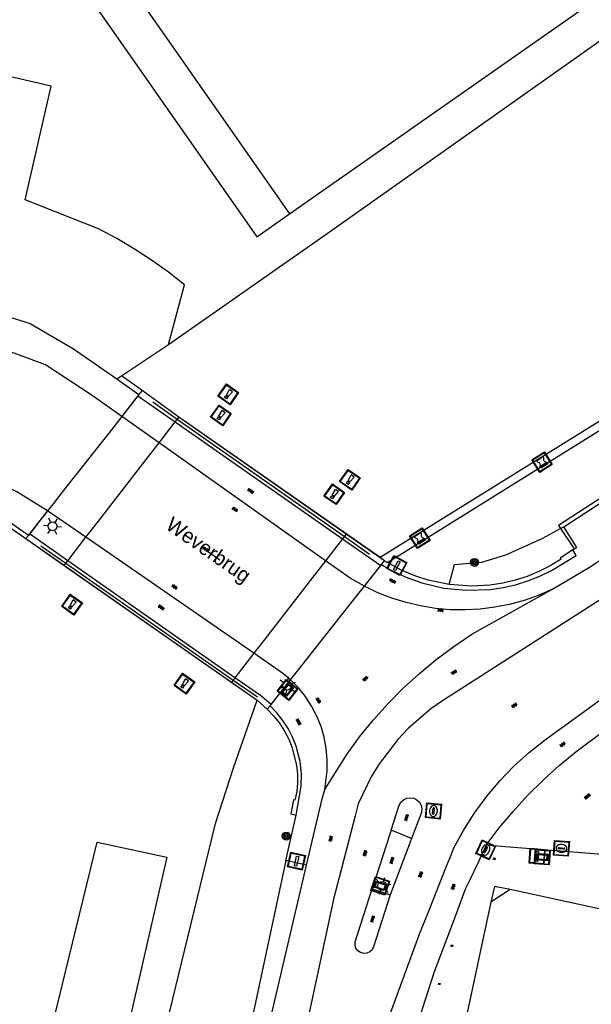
# Model space of a CAD drawing. Header units: metres. Extents: x 93870 to 95789, y 463036 to 464040.
# Tile 213 of 256: x 94577 to 94616, y 463698 to 463764. Entities that reach past the tile are written whole.
import ezdxf
from ezdxf.enums import TextEntityAlignment as Align

# ---------------------------------------------------------------- set-up
doc = ezdxf.new("R2010")
doc.units = ezdxf.units.M
doc.header["$LTSCALE"] = 25.4
for name, color, linetype in [('B_BEBOUWINGSGRENS_0', 1, 'Continuous'), ('B_LUIFEL_1', 200, 'Continuous'), ('B_OVERBOUWLIJN_LIJN_1', 7, 'Continuous'), ('B_WOONBOOT_LIJN_0', 1, 'Continuous'), ('G_GRENS_ALGEMEEN_0', 7, 'Continuous'), ('K_KUNSTWERKGRENS_0', 1, 'Continuous'), ('K_KUNSTWERKGRENS_1', 1, 'Continuous'), ('Q_BALUSTRADE_LIJN_1', 193, 'Continuous'), ('Q_BOLDER_0', 7, 'Continuous'), ('Q_BOOM_0', 3, 'Continuous'), ('Q_DAMWAND_0', 6, 'Continuous'), ('Q_INSPECTIE_OF_RIOOLPUT_0', 253, 'Continuous'), ('Q_KOLK_0', 254, 'Continuous'), ('Q_LICHTMAST_0', 2, 'Continuous'), ('Q_LICHTMAST_1', 2, 'Continuous'), ('Q_MEERPAAL_0', 7, 'Continuous'), ('Q_STRAATNAAMBORD_0', 7, 'Continuous'), ('Q_VERKEERSBORDPAAL_0', 40, 'Continuous'), ('S_GBKN_SYMBOOL_GV_GROOT_0', 7, 'Continuous'), ('S_GBKN_SYMBOOL_GV_GROOT_1', 7, 'Continuous'), ('S_GBKN_SYMBOOL_OV_GROOT_0', 7, 'Continuous'), ('S_GBKN_SYMBOOL_OV_GROOT_1', 7, 'Continuous'), ('T_CULTUURGRENS_0', 76, 'Continuous'), ('T_HEK_LIJN_0', 6, 'Continuous'), ('T_MUUR_30CM_0', 10, 'Continuous'), ('V_WEGGRENS_0', 7, 'Continuous'), ('V_WEGGRENS_1', 7, 'Continuous'), ('W_KADEMUUR_30CM_0', 10, 'Continuous'), ('W_WATERGRENS_0', 5, 'Continuous'), ('Z_KUNSTWERKNAAM_1', 252, 'Continuous')]:
    doc.layers.add(name, color=color, linetype=linetype)
doc.layers.add('Q_PAALTJE_0', color=7, linetype='Continuous', true_color=0x666666)

# ---------------------------------------------------------------- blocks, each defined once
blk = doc.blocks.new('Q_STRAATNAAMBORD')
for points in [[(-0.5, 0.5), (0.5, 0.5), (0.5, -0.5), (-0.5, -0.5)], [(-0.369, 0.22), (0.358, 0.22), (0.358, -0.214), (-0.369, -0.214)]]:
    blk.add_lwpolyline(points, close=True)
for points in [[(-0.442, 0.464), (0.438, 0.464, -0.414214), (0.459, 0.442), (0.459, -0.437, -0.414214), (0.438, -0.459), (-0.442, -0.459, -0.414214), (-0.463, -0.437), (-0.463, 0.442), (-0.463, 0.444), (-0.463, 0.446), (-0.463, 0.448), (-0.462, 0.45), (-0.461, 0.451), (-0.46, 0.453), (-0.459, 0.455), (-0.458, 0.456), (-0.457, 0.457), (-0.456, 0.459), (-0.454, 0.46), (-0.453, 0.461), (-0.451, 0.462), (-0.449, 0.462), (-0.447, 0.463), (-0.446, 0.463), (-0.444, 0.464), (-0.442, 0.464)], [(-0.287, 0.16), (0.281, 0.16, -0.414214), (0.303, 0.139), (0.303, -0.134, -0.414214), (0.281, -0.156), (-0.287, -0.156, -0.414214), (-0.308, -0.134), (-0.308, 0.139), (-0.308, 0.14), (-0.308, 0.142), (-0.307, 0.144), (-0.307, 0.146), (-0.306, 0.148), (-0.305, 0.149), (-0.304, 0.151), (-0.303, 0.152), (-0.302, 0.154), (-0.3, 0.155), (-0.299, 0.156), (-0.297, 0.157), (-0.296, 0.158), (-0.294, 0.159), (-0.292, 0.159), (-0.29, 0.16), (-0.288, 0.16), (-0.287, 0.16)]]:
    blk.add_lwpolyline(points, format="xyb")
blk = doc.blocks.new('Q_LICHTMAST')
for points in [[(-0.26, 0.15), (-0.52, 0.3)], [(0, 0.3), (0, 0.6)], [(0.26, 0.15), (0.52, 0.3)], [(-0.26, -0.15), (-0.52, -0.3)], [(0, -0.3), (0, -0.6)], [(0.26, -0.15), (0.52, -0.3)]]:
    blk.add_lwpolyline(points)
blk.add_circle((0, 0), 0.3)
blk = doc.blocks.new('Q_VERKEERSBORDPAAL')
for points in [[(-0.5, 0.5), (0.5, 0.5), (0.5, -0.5), (-0.5, -0.5)], [(-0.08, 0.333), (0.071, 0.333), (0.071, -0.329), (-0.08, -0.329)]]:
    blk.add_lwpolyline(points, close=True)
blk.add_lwpolyline([(-0.442, 0.464), (0.438, 0.464, -0.414214), (0.459, 0.442), (0.459, -0.437, -0.414214), (0.438, -0.459), (-0.442, -0.459, -0.414214), (-0.463, -0.437), (-0.463, 0.442), (-0.463, 0.444), (-0.463, 0.446), (-0.463, 0.448), (-0.462, 0.45), (-0.461, 0.451), (-0.46, 0.453), (-0.459, 0.455), (-0.458, 0.456), (-0.457, 0.457), (-0.456, 0.459), (-0.454, 0.46), (-0.453, 0.461), (-0.451, 0.462), (-0.449, 0.462), (-0.447, 0.463), (-0.446, 0.463), (-0.444, 0.464), (-0.442, 0.464)], format="xyb")
blk = doc.blocks.new('Q_PAAL_STEEN')
for points in [[(-0.5, 0.5), (0.5, 0.5), (0.5, -0.5), (-0.5, -0.5)], [(-0.08, 0.33), (0.07, 0.33), (0.07, -0.33), (-0.08, -0.33)]]:
    blk.add_lwpolyline(points, close=True)
blk.add_lwpolyline([(-0.44, 0.46), (0.44, 0.46, -0.414214), (0.46, 0.44), (0.46, -0.44, -0.414214), (0.44, -0.46), (-0.44, -0.46, -0.414214), (-0.46, -0.44), (-0.46, 0.44), (-0.46, 0.44), (-0.46, 0.45), (-0.46, 0.45), (-0.46, 0.45), (-0.46, 0.45), (-0.46, 0.45), (-0.46, 0.45), (-0.46, 0.46), (-0.46, 0.46), (-0.46, 0.46), (-0.45, 0.46), (-0.45, 0.46), (-0.45, 0.46), (-0.45, 0.46), (-0.45, 0.46), (-0.45, 0.46), (-0.44, 0.46), (-0.44, 0.46)], format="xyb")
blk = doc.blocks.new('Q_PAALTJE')
at = {"color": 251, "true_color": 0x666666, "xscale": 0.1, "yscale": 0.1, "zscale": 0.01}
blk.add_blockref('Q_PAAL_STEEN', (0, 0), dxfattribs=at)
blk = doc.blocks.new('Q_KOLK')
blk.add_lwpolyline([(-0.5, 0.5), (0.5, 0.5), (0.5, -0.5), (-0.5, -0.5)], close=True)
for points in [[(-0.442, 0.464), (0.438, 0.464, -0.414214), (0.459, 0.442), (0.459, -0.437, -0.414214), (0.438, -0.459), (-0.442, -0.459, -0.414214), (-0.463, -0.437), (-0.463, 0.442, -0.414214), (-0.442, 0.464)], [(-0.345, 0.105, 0.380426), (-0.276, -0.18)], [(-0.008, 0.266, 0.240218), (-0.345, 0.105)], [(-0.194, 0.045, 0.853344), (-0.194, -0.032)], [(0.331, 0.111, 0.240191), (-0.008, 0.266)], [(0.185, -0.032, 0.849746), (0.185, 0.045)], [(0.267, -0.176, 0.380426), (0.331, 0.111)], [(-0.276, -0.18, 0.148452), (0.012, -0.257)], [(0.012, -0.257, 0.131742), (0.267, -0.176)]]:
    blk.add_lwpolyline(points, format="xyb")
for points in [[(-0.194, 0.045), (0.185, 0.045)], [(0.185, -0.032), (-0.194, -0.032)]]:
    blk.add_lwpolyline(points)
blk = doc.blocks.new('Q_INSPECTIE_OF_RIOOLPUT')
blk.add_lwpolyline([(-0.5, 0.5), (0.5, 0.5), (0.5, -0.5), (-0.5, -0.5)], close=True)
for points in [[(-0.442, 0.464), (0.438, 0.464, -0.414214), (0.459, 0.442), (0.459, -0.437, -0.414214), (0.438, -0.459), (-0.442, -0.459, -0.414214), (-0.463, -0.437), (-0.463, 0.442), (-0.463, 0.444), (-0.463, 0.446), (-0.463, 0.448), (-0.462, 0.45), (-0.461, 0.451), (-0.46, 0.453), (-0.459, 0.455), (-0.458, 0.456), (-0.457, 0.457), (-0.456, 0.459), (-0.454, 0.46), (-0.453, 0.461), (-0.451, 0.462), (-0.449, 0.462), (-0.447, 0.463), (-0.446, 0.463), (-0.444, 0.464), (-0.442, 0.464)], [(-0.345, 0.105, 0.380426), (-0.276, -0.18)], [(-0.008, 0.266, 0.240218), (-0.345, 0.105)], [(-0.194, 0.045, 0.853344), (-0.194, -0.032)], [(0.331, 0.111, 0.240191), (-0.008, 0.266)], [(0.185, -0.032, 0.849746), (0.185, 0.045)], [(0.267, -0.176, 0.380426), (0.331, 0.111)], [(-0.276, -0.18, 0.148452), (0.012, -0.257)], [(0.012, -0.257, 0.131742), (0.267, -0.176)]]:
    blk.add_lwpolyline(points, format="xyb")
for points in [[(-0.194, 0.045), (0.185, 0.045)], [(0.185, -0.032), (-0.194, -0.032)]]:
    blk.add_lwpolyline(points)
blk = doc.blocks.new('Q_BOLDER')
for points in [[(-0.5, 0.5), (0.5, 0.5), (0.5, -0.5), (-0.5, -0.5)], [(-0.273, -0.196), (0.266, -0.196), (0.266, -0.301), (-0.273, -0.301)]]:
    blk.add_lwpolyline(points, close=True)
for points in [[(-0.442, 0.464), (0.438, 0.464, -0.414214), (0.459, 0.442), (0.459, -0.437, -0.414214), (0.438, -0.459), (-0.442, -0.459, -0.414214), (-0.463, -0.437), (-0.463, 0.442), (-0.463, 0.444), (-0.463, 0.446), (-0.463, 0.448), (-0.462, 0.45), (-0.461, 0.451), (-0.46, 0.453), (-0.459, 0.455), (-0.458, 0.456), (-0.457, 0.457), (-0.456, 0.459), (-0.454, 0.46), (-0.453, 0.461), (-0.451, 0.462), (-0.449, 0.462), (-0.447, 0.463), (-0.446, 0.463), (-0.444, 0.464), (-0.442, 0.464)], [(-0.233, 0.268, 0.439965), (-0.258, 0.19)], [(-0.15, 0.294, 0.109301), (-0.233, 0.268)], [(0.219, 0.268, 0.148019), (0.128, 0.294)], [(0.252, 0.19, 0.326045), (0.219, 0.268)], [(-0.273, -0.159, 0.309814), (-0.166, -0.025)], [(0.159, -0.025, 0.22667), (0.266, -0.159)]]:
    blk.add_lwpolyline(points, format="xyb")
for points in [[(-0.166, 0.03), (-0.258, 0.19)], [(-0.166, -0.025), (-0.166, 0.03)], [(-0.15, 0.294), (0.128, 0.294)], [(0.159, 0.03), (0.252, 0.19)], [(0.159, -0.025), (0.159, 0.03)], [(-0.273, -0.159), (0.266, -0.159)]]:
    blk.add_lwpolyline(points)
blk = doc.blocks.new('Q_BOOM')
for radius in [0.27, 0.18, 0.09]:
    blk.add_circle((0, 0), radius)
blk = doc.blocks.new('Q_MEERPAAL')
for points in [[(-0.5, 0.5), (0.5, 0.5), (0.5, -0.5), (-0.5, -0.5)], [(-0.076, 0.32), (0.068, 0.32), (0.068, 0.17), (-0.076, 0.17)]]:
    blk.add_lwpolyline(points, close=True)
blk.add_lwpolyline([(-0.442, 0.464), (0.438, 0.464, -0.414214), (0.459, 0.442), (0.459, -0.437, -0.414214), (0.438, -0.459), (-0.442, -0.459, -0.414214), (-0.463, -0.437), (-0.463, 0.442), (-0.463, 0.444), (-0.463, 0.446), (-0.463, 0.448), (-0.462, 0.45), (-0.461, 0.451), (-0.46, 0.453), (-0.459, 0.455), (-0.458, 0.456), (-0.457, 0.457), (-0.456, 0.459), (-0.454, 0.46), (-0.453, 0.461), (-0.451, 0.462), (-0.449, 0.462), (-0.447, 0.463), (-0.446, 0.463), (-0.444, 0.464), (-0.442, 0.464)], format="xyb")
for points in [[(-0.076, 0.124), (-0.136, -0.311)], [(-0.076, 0.124), (0.068, 0.124)], [(0.068, 0.124), (0.122, -0.311)], [(-0.136, -0.311), (0.122, -0.311)]]:
    blk.add_lwpolyline(points)
blk = doc.blocks.new('S_GBKN_SYMBOOL_GV_GROOT')
for points in [[(-0.1875, 0.03125), (-0.09375, 0.09375)], [(-0.1875, -0.0625), (0.0625, 0.09375)], [(-0.1875, 0.09375), (0.125, -0.09375)], [(-0.1875, 0), (-0.03125, -0.09375)], [(-0.125, -0.09375), (0.1875, 0.09375)], [(-0.0625, 0.09375), (0.1875, -0.0625)], [(0.03125, -0.09375), (0.1875, 0)], [(0.09375, 0.09375), (0.1875, 0.03125)]]:
    blk.add_lwpolyline(points)
blk = doc.blocks.new('S_GBKN_SYMBOOL_OV_GROOT')
for points in [[(-0.21875, 0.0625), (0.21875, 0.0625)], [(-0.21875, 0), (0.21875, 0)], [(-0.1875, 0.0625), (-0.1875, 0)], [(-0.125, 0.09375), (-0.125, 0.0625)], [(-0.125, 0), (-0.125, -0.0625)], [(-0.0625, 0.0625), (-0.0625, 0)], [(0, 0.09375), (0, 0.0625)], [(0, 0), (0, -0.0625)], [(0.0625, 0.0625), (0.0625, 0)], [(0.125, 0.09375), (0.125, 0.0625)], [(0.125, 0), (0.125, -0.0625)], [(0.1875, 0.0625), (0.1875, 0)], [(-0.21875, -0.0625), (0.21875, -0.0625)], [(-0.1875, -0.0625), (-0.1875, -0.09375)], [(-0.0625, -0.0625), (-0.0625, -0.09375)], [(0.0625, -0.0625), (0.0625, -0.09375)], [(0.1875, -0.0625), (0.1875, -0.09375)]]:
    blk.add_lwpolyline(points)

msp = doc.modelspace()

# ---------------------------------------------------------------- linework, layer by layer
at = {"layer": 'B_BEBOUWINGSGRENS_0'}
for p, q in [((94583.97, 463767.29), (94595.41, 463750.92)), ((94584.105, 463740.017), (94587.261, 463742.135)), ((94583.794, 463739.808), (94584.105, 463740.017)), ((94608.951, 463704.595), (94601, 463667.458))]:
    msp.add_line(p, q, dxfattribs=at)
for points in [[(94595.41, 463750.92), (94623.71, 463770.76), (94612.169, 463787.149), (94607.111, 463783.602), (94583.97, 463767.29)], [(94587.261, 463742.135), (94588.339, 463746.135), (94587.252, 463746.991), (94586.127, 463747.798), (94584.967, 463748.553), (94583.775, 463749.256), (94582.553, 463749.905), (94577.61, 463751.86), (94579.36, 463759.51), (94570.189, 463761.62)], [(94558.823, 463749.797), (94558.76, 463749.52), (94563.61, 463748.39), (94563.32, 463747.14), (94575.44, 463744.33), (94577.96, 463743.54), (94580.86, 463741.84), (94583.794, 463739.808)], [(94617.154, 463703.941), (94610.254, 463705.44), (94608.951, 463704.595)]]:
    msp.add_lwpolyline(points, dxfattribs=at)
at = {"layer": 'B_LUIFEL_1'}
msp.add_lwpolyline([(94588.059, 463770.175), (94586.395, 463772.556), (94580.088, 463768.149), (94593.205, 463749.379), (94595.41, 463750.92)], dxfattribs=at)
at = {"layer": 'B_OVERBOUWLIJN_LIJN_1'}
msp.add_lwpolyline([(94610.254, 463705.44), (94609.205, 463705.653), (94608.951, 463704.595)], dxfattribs=at)
at = {"layer": 'B_WOONBOOT_LIJN_0'}
msp.add_lwpolyline([(94587.157, 463707.62), (94582.206, 463686.064), (94577.255, 463687.322), (94582.458, 463708.626), (94587.157, 463707.62)], dxfattribs=at)
at = {"layer": 'G_GRENS_ALGEMEEN_0'}
for p, q in [((94602.002, 463727.444), (94620.241, 463738.835)), ((94601.804, 463727.57), (94602.002, 463727.444))]:
    msp.add_line(p, q, dxfattribs=at)
for points in [[(94614.472, 463728.313), (94613.63, 463727.751), (94613.677, 463727.673), (94612.948, 463727.23), (94612.186, 463726.845), (94611.396, 463726.522), (94610.583, 463726.261), (94609.753, 463726.065), (94608.909, 463725.934), (94607.677, 463725.866), (94606.159, 463725.977)], [(94606.159, 463725.977), (94604.746, 463726.269), (94603.899, 463726.533), (94602.926, 463726.938), (94602.002, 463727.444)], [(94593.904, 463717.574), (94594.338, 463717.126), (94594.727, 463716.637), (94595.065, 463716.112), (94595.35, 463715.556), (94595.578, 463714.976), (94595.878, 463713.801), (94595.945, 463713.217), (94595.949, 463712.629), (94595.891, 463712.044), (94595.77, 463711.469), (94595.667, 463711.483), (94595.493, 463710.542), (94595.864, 463710.454)], [(94595.15, 463707.39), (94590.628, 463686.193), (94590.036, 463684.154), (94589.16, 463678.75)]]:
    msp.add_lwpolyline(points, dxfattribs=at)
at = {"layer": 'K_KUNSTWERKGRENS_0'}
for p, q in [((94585.2, 463738.671), (94584.115, 463737.287)), ((94585.274, 463738.765), (94585.2, 463738.671)), ((94585.481, 463739.029), (94585.274, 463738.765)), ((94587.967, 463737.245), (94585.481, 463739.029)), ((94584.115, 463737.287), (94583.236, 463736.167)), ((94587.843, 463737.084), (94587.967, 463737.245)), ((94586.624, 463735.51), (94587.712, 463736.916)), ((94587.712, 463736.916), (94587.843, 463737.084)), ((94583.236, 463736.167), (94580.004, 463732.047)), ((94585.755, 463734.386), (94586.624, 463735.51)), ((94582.548, 463730.242), (94585.755, 463734.386)), ((94580.004, 463732.047), (94579.612, 463731.547)), ((94579.612, 463731.547), (94579.13, 463730.933)), ((94579.055, 463730.837), (94577.909, 463729.376)), ((94579.13, 463730.933), (94579.055, 463730.837)), ((94581.706, 463729.153), (94582.548, 463730.242)), ((94577.836, 463729.282), (94577.66, 463729.059)), ((94577.909, 463729.376), (94577.836, 463729.282)), ((94599.088, 463729.195), (94598.974, 463729.047)), ((94599.22, 463729.365), (94599.088, 463729.195)), ((94601.502, 463727.78), (94599.22, 463729.365)), ((94577.66, 463729.059), (94580.24, 463727.259)), ((94580.484, 463727.574), (94581.706, 463729.153)), ((94598.974, 463729.047), (94597.831, 463727.573)), ((94580.24, 463727.259), (94580.353, 463727.405)), ((94580.353, 463727.405), (94580.484, 463727.574)), ((94597.831, 463727.573), (94596.953, 463726.441)), ((94601.804, 463727.57), (94601.502, 463727.78)), ((94601.605, 463727.319), (94601.804, 463727.57)), ((94596.953, 463726.441), (94593.743, 463722.3)), ((94593.743, 463722.3), (94593.003, 463721.346)), ((94593.003, 463721.346), (94591.729, 463719.703)), ((94591.608, 463719.547), (94591.495, 463719.401)), ((94591.495, 463719.401), (94593.231, 463718.189)), ((94591.729, 463719.703), (94591.608, 463719.547))]:
    msp.add_line(p, q, dxfattribs=at)
at = {"layer": 'K_KUNSTWERKGRENS_1'}
for p, q in [((94585.2, 463738.671), (94584.937, 463738.335)), ((94585.247, 463738.731), (94585.2, 463738.671)), ((94585.247, 463738.731), (94585.2, 463738.671)), ((94585.274, 463738.765), (94585.247, 463738.731)), ((94584.937, 463738.335), (94584.115, 463737.287)), ((94584.115, 463737.287), (94583.236, 463736.167)), ((94599.22, 463729.365), (94587.967, 463737.245)), ((94601.503, 463727.781), (94587.967, 463737.245)), ((94578.927, 463730.674), (94577.835, 463729.282)), ((94579.055, 463730.837), (94578.927, 463730.674)), ((94577.835, 463729.282), (94577.66, 463729.059)), ((94577.909, 463729.376), (94577.836, 463729.282)), ((94601.804, 463727.57), (94599.22, 463729.365)), ((94577.66, 463729.059), (94593.231, 463718.189)), ((94580.24, 463727.259), (94591.495, 463719.401)), ((94600.447, 463725.853), (94601.605, 463727.319)), ((94601.804, 463727.57), (94601.503, 463727.781)), ((94601.549, 463727.248), (94601.605, 463727.319)), ((94601.605, 463727.319), (94601.804, 463727.57)), ((94599.577, 463724.752), (94600.447, 463725.853)), ((94596.239, 463720.529), (94599.577, 463724.752)), ((94595.475, 463719.562), (94596.239, 463720.529)), ((94594.096, 463717.817), (94595.475, 463719.562)), ((94593.231, 463718.189), (94593.904, 463717.574)), ((94594.096, 463717.817), (94594.167, 463717.907)), ((94593.904, 463717.574), (94594.096, 463717.817))]:
    msp.add_line(p, q, dxfattribs=at)
at = {"layer": 'Q_BALUSTRADE_LIJN_1'}
for p, q in [((94587.843, 463737.084), (94586.201, 463738.236)), ((94599.088, 463729.195), (94587.843, 463737.084)), ((94600.79, 463728.001), (94599.088, 463729.195)), ((94578.668, 463728.582), (94580.353, 463727.405)), ((94580.353, 463727.405), (94591.608, 463719.547)), ((94591.608, 463719.547), (94593.245, 463718.404))]:
    msp.add_line(p, q, dxfattribs=at)
at = {"layer": 'Q_DAMWAND_0'}
for p, q in [((94617.066, 463737.468), (94601.503, 463727.781)), ((94601.503, 463727.781), (94601.502, 463727.78))]:
    msp.add_line(p, q, dxfattribs=at)
at = {"layer": 'T_CULTUURGRENS_0'}
msp.add_line((94613.647, 463729.746), (94613.858, 463729.863), dxfattribs=at)
msp.add_lwpolyline([(94606.159, 463725.977), (94606.508, 463727.33), (94608.34, 463727.477), (94609.961, 463727.975), (94612.409, 463729.06), (94613.647, 463729.746)], dxfattribs=at)
at = {"layer": 'T_HEK_LIJN_0'}
msp.add_line((94613.647, 463729.746), (94614.553, 463728.366), dxfattribs=at)
msp.add_lwpolyline([(94630.241, 463741.906), (94629.706, 463741.553), (94630.22, 463740.808), (94613.512, 463729.952), (94613.647, 463729.746)], dxfattribs=at)
at = {"layer": 'T_MUUR_30CM_0'}
for p, q in [((94600.446, 463725.853), (94601.549, 463727.248)), ((94601.549, 463727.248), (94601.605, 463727.319)), ((94599.576, 463724.752), (94600.446, 463725.853)), ((94596.239, 463720.529), (94599.576, 463724.752)), ((94595.475, 463719.562), (94596.239, 463720.529)), ((94594.096, 463717.817), (94595.475, 463719.562))]:
    msp.add_line(p, q, dxfattribs=at)
at = {"layer": 'V_WEGGRENS_0'}
for p, q in [((94583.794, 463739.808), (94585.274, 463738.765)), ((94585.274, 463738.765), (94585.274, 463738.765)), ((94584.115, 463737.287), (94584.115, 463737.287)), ((94577.836, 463729.282), (94577.835, 463729.282)), ((94614.472, 463728.313), (94614.553, 463728.366)), ((94614.691, 463727.922), (94614.472, 463728.313)), ((94601.605, 463727.319), (94601.605, 463727.319)), ((94613.061, 463725.632), (94615.63, 463727.156)), ((94600.447, 463725.853), (94600.446, 463725.853)), ((94607.681, 463722.621), (94613.061, 463725.632)), ((94595.475, 463719.562), (94595.475, 463719.562)), ((94594.096, 463717.817), (94594.096, 463717.817)), ((94597.773, 463712.181), (94599.261, 463714.524)), ((94597.596, 463711.559), (94597.773, 463712.181)), ((94596.547, 463707.076), (94597.596, 463711.559)), ((94595.15, 463707.39), (94595.864, 463710.454)), ((94599.825, 463710.396), (94598.746, 463706.253)), ((94603.621, 463708.873), (94602.25, 463709.445)), ((94608.63, 463708.424), (94608.068, 463707.227)), ((94609.921, 463708.323), (94608.63, 463708.424)), ((94617.019, 463707.766), (94609.921, 463708.323)), ((94596.547, 463707.076), (94595.15, 463707.39)), ((94600.976, 463705.489), (94602.178, 463705.091))]:
    msp.add_line(p, q, dxfattribs=at)
for points in [[(94579.13, 463730.933), (94577.046, 463732.208), (94575.584, 463732.908), (94574.063, 463733.471), (94573.297, 463733.708), (94571.747, 463734.121), (94565.522, 463735.686), (94557.729, 463737.579), (94549.703, 463739.453), (94533.069, 463743.421), (94525.773, 463745.171), (94520.008, 463746.586), (94514.054, 463747.987), (94510.985, 463748.722)], [(94584.115, 463737.287), (94582.12, 463738.7), (94578.98, 463740.76), (94576.87, 463741.551), (94558.74, 463746.52)], [(94613.858, 463729.863), (94630.625, 463740.776), (94630.089, 463741.678), (94630.303, 463741.817)], [(94577.835, 463729.282), (94573.964, 463731.991), (94573.401, 463732.291), (94572.808, 463732.527), (94572.826, 463732.605), (94571.679, 463732.869)], [(94614.553, 463728.366), (94614.747, 463728.472), (94613.858, 463729.863)], [(94615.63, 463727.156), (94618.625, 463729.166), (94619.536, 463729.76)], [(94620.768, 463727.854), (94616.95, 463725.354), (94605.772, 463718.197), (94604.924, 463717.606), (94603.397, 463716.286), (94602.698, 463715.547), (94601.458, 463713.933), (94600.924, 463713.067), (94600.035, 463711.202), (94599.825, 463710.396)], [(94601.605, 463727.319), (94602.116, 463727.016), (94603.184, 463726.493), (94604.302, 463726.089), (94605.785, 463725.734), (94607.301, 463725.582), (94608.926, 463725.642), (94609.781, 463725.767), (94610.624, 463725.96), (94611.449, 463726.217), (94612.251, 463726.538), (94613.026, 463726.92), (94614.691, 463727.922)], [(94613.061, 463725.632), (94612.138, 463725.233), (94611.189, 463724.9), (94610.219, 463724.636), (94609.233, 463724.441), (94608.235, 463724.316), (94607.231, 463724.262), (94606.225, 463724.28), (94605.224, 463724.369), (94604.231, 463724.528), (94603.252, 463724.758), (94602.291, 463725.056), (94601.355, 463725.422), (94600.447, 463725.853)], [(94606.301, 463707.829), (94606.474, 463708.261), (94607.13, 463709.468), (94607.871, 463710.634), (94608.698, 463711.756), (94609.575, 463712.788), (94609.985, 463713.202), (94610.534, 463713.773), (94611.557, 463714.689), (94612.642, 463715.534), (94617.283, 463718.899), (94620.786, 463721.284), (94621.956, 463722.036), (94623.776, 463723.204)], [(94599.261, 463714.524), (94600.124, 463715.714), (94601.047, 463716.858), (94602.026, 463717.954), (94603.06, 463719), (94604.145, 463719.992), (94605.279, 463720.927), (94606.458, 463721.804), (94607.681, 463722.621)], [(94597.773, 463712.181), (94597.939, 463713.431), (94597.945, 463714.189), (94597.878, 463714.944), (94597.738, 463715.689), (94597.525, 463716.417), (94597.242, 463717.12), (94596.892, 463717.793), (94596.478, 463718.428), (94596.005, 463719.02), (94595.475, 463719.562)], [(94595.864, 463710.454), (94596.199, 463712.397), (94596.218, 463713.227), (94596.127, 463714.052), (94595.855, 463715.086), (94595.61, 463715.694), (94595.309, 463716.277), (94594.954, 463716.828), (94594.549, 463717.343), (94594.096, 463717.817)], [(94608.63, 463708.424), (94609.511, 463709.587), (94610.446, 463710.708), (94611.432, 463711.783), (94612.468, 463712.812), (94613.551, 463713.79), (94614.678, 463714.717), (94616.631, 463716.179)], [(94602.25, 463709.445), (94602.79, 463711.118), (94602.908, 463711.325), (94603.083, 463711.487), (94603.298, 463711.589), (94603.534, 463711.624), (94603.769, 463711.586), (94603.982, 463711.48), (94604.155, 463711.316), (94604.27, 463711.107), (94604.318, 463710.874), (94604.295, 463710.637), (94603.621, 463708.873)], [(94602.25, 463709.445), (94602.161, 463709.168), (94600.976, 463705.489)], [(94603.621, 463708.873), (94603.459, 463708.451), (94602.178, 463705.091)], [(94604.796, 463704.067), (94605.976, 463707.017), (94606.301, 463707.829)], [(94603.312, 463631.645), (94592.424, 463648.952), (94589.963, 463653.12), (94589.404, 463654.21), (94588.903, 463655.327), (94588.46, 463656.469), (94588.077, 463657.632), (94587.755, 463658.813), (94587.494, 463660.01), (94587.295, 463661.218), (94587.159, 463662.436), (94587.087, 463663.658), (94587.975, 463669.824), (94589.038, 463674.986), (94596.547, 463707.076)], [(94608.068, 463707.227), (94607.557, 463706.137), (94607.26, 463705.504), (94606.484, 463703.449)], [(94598.746, 463706.253), (94598.391, 463704.889), (94595.281, 463690.357), (94591.524, 463674.299), (94590.669, 463670.304), (94590.058, 463666.264), (94589.889, 463665.022), (94589.807, 463663.772), (94589.81, 463662.518), (94589.9, 463661.268), (94590.075, 463660.027), (94590.335, 463658.801), (94590.679, 463657.596), (94591.106, 463656.417), (94591.612, 463655.271), (94592.196, 463654.162), (94594.631, 463650.036), (94600.058, 463641.411)], [(94602.178, 463705.091), (94601.06, 463701.583), (94600.96, 463701.39), (94600.801, 463701.242), (94600.602, 463701.156), (94600.385, 463701.141), (94600.175, 463701.199), (94599.998, 463701.324), (94599.872, 463701.502), (94599.813, 463701.711), (94599.828, 463701.928), (94600.976, 463705.489)], [(94606.489, 463638.51), (94601.454, 463646.66), (94598.729, 463651.387), (94598.064, 463652.485), (94597.435, 463653.668), (94596.733, 463655.202), (94596.136, 463656.781), (94595.648, 463658.396), (94595.269, 463660.041), (94595.003, 463661.708), (94594.851, 463663.388), (94594.812, 463665.076), (94594.888, 463666.762), (94595.078, 463668.438), (94595.738, 463671.898), (94599.755, 463689.355), (94600.563, 463692.419), (94601.563, 463695.426), (94604.174, 463702.512), (94604.796, 463704.067)], [(94606.484, 463703.449), (94605.119, 463699.836), (94603.158, 463693.77)]]:
    msp.add_lwpolyline(points, dxfattribs=at)
at = {"layer": 'V_WEGGRENS_1'}
for p, q in [((94585.2, 463738.671), (94584.937, 463738.335)), ((94585.2, 463738.671), (94585.2, 463738.671)), ((94585.2, 463738.671), (94585.2, 463738.671)), ((94585.2, 463738.671), (94587.712, 463736.916)), ((94584.937, 463738.335), (94584.115, 463737.287)), ((94586.624, 463735.51), (94584.115, 463737.287)), ((94587.712, 463736.916), (94598.974, 463729.047)), ((94597.831, 463727.573), (94586.624, 463735.51)), ((94578.927, 463730.674), (94577.909, 463729.376)), ((94579.13, 463730.933), (94578.927, 463730.674)), ((94581.706, 463729.153), (94579.13, 463730.933)), ((94579.13, 463730.933), (94579.13, 463730.933)), ((94580.484, 463727.574), (94577.909, 463729.376)), ((94577.909, 463729.376), (94577.909, 463729.376)), ((94593.003, 463721.346), (94581.706, 463729.153)), ((94598.974, 463729.047), (94601.549, 463727.248)), ((94591.729, 463719.703), (94580.484, 463727.574)), ((94600.446, 463725.853), (94601.549, 463727.248)), ((94601.549, 463727.248), (94601.549, 463727.248)), ((94594.167, 463717.907), (94595.475, 463719.562))]:
    msp.add_line(p, q, dxfattribs=at)
for points in [[(94600.446, 463725.853), (94599.496, 463726.394), (94597.831, 463727.573)], [(94595.475, 463719.562), (94595.034, 463719.942), (94593.003, 463721.346)], [(94594.167, 463717.907), (94593.443, 463718.504), (94591.729, 463719.703)]]:
    msp.add_lwpolyline(points, dxfattribs=at)
at = {"layer": 'W_KADEMUUR_30CM_0'}
msp.add_lwpolyline([(94587.261, 463742.135), (94598.175, 463749.755), (94621.81, 463766.499)], dxfattribs=at)
at = {"layer": 'W_WATERGRENS_0'}
for p, q in [((94585.481, 463739.029), (94584.105, 463740.017)), ((94575.708, 463730.417), (94577.66, 463729.059))]:
    msp.add_line(p, q, dxfattribs=at)
msp.add_lwpolyline([(94596.502, 463630.416), (94584.89, 463650.47), (94584.137, 463651.937), (94583.446, 463653.434), (94582.818, 463654.959), (94582.255, 463656.509), (94581.757, 463658.08), (94581.325, 463659.672), (94580.82, 463661.99), (94580.563, 463663.54), (94580.442, 463664.785), (94580.397, 463666.034), (94580.428, 463667.284), (94580.534, 463668.529), (94580.715, 463669.766), (94580.97, 463670.99), (94590.42, 463709.88), (94591.63, 463713.64), (94593.231, 463718.189)], dxfattribs=at)
at = {"layer": 'Z_KUNSTWERKNAAM_1'}
msp.add_line((94589.889, 463728.21), (94590.709, 463727.637), dxfattribs=at)

# ---------------------------------------------------------------- block references
at = {"layer": 'Q_BOLDER_0', "rotation": 31.9864603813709}
for p in [(94612.402, 463734.205), (94604.172, 463729.09)]:
    msp.add_blockref('Q_BOLDER', p, dxfattribs=at)
at = {"layer": 'Q_BOOM_0'}
for p, rotation in [((94607.862, 463727.46), 4.587594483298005), ((94595.187, 463709.045), 76.8825306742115)]:
    msp.add_blockref('Q_BOOM', p, dxfattribs=dict(at, rotation=rotation))
at = {"layer": 'Q_INSPECTIE_OF_RIOOLPUT_0'}
for p, rotation in [((94605.098, 463710.736), 84.45700791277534), ((94613.702, 463708.219), 175.51303436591)]:
    msp.add_blockref('Q_INSPECTIE_OF_RIOOLPUT', p, dxfattribs=dict(at, rotation=rotation))
at = {"layer": 'Q_KOLK_0', "rotation": 64.84961118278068}
msp.add_blockref('Q_KOLK', (94608.611, 463708.117), dxfattribs=at)
at = {"layer": 'Q_LICHTMAST_0'}
for p, rotation in [((94595.247, 463719.171), 51.68011368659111), ((94601.638, 463705.684), 161.6795281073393)]:
    msp.add_blockref('Q_LICHTMAST', p, dxfattribs=dict(at, rotation=rotation))
at = {"layer": 'Q_LICHTMAST_1', "rotation": 145.3522694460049}
msp.add_blockref('Q_LICHTMAST', (94579.459, 463729.897), dxfattribs=at)
at = {"layer": 'Q_MEERPAAL_0'}
for p, rotation in [((94591.281, 463738.772), 145.0382825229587), ((94590.786, 463737.356), 145.0382825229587), ((94599.472, 463733.021), 145.0382825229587), ((94598.414, 463732.049), 145.0382825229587), ((94580.769, 463724.617), 145.0813915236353), ((94588.329, 463719.301), 145.0813915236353)]:
    msp.add_blockref('Q_MEERPAAL', p, dxfattribs=dict(at, rotation=rotation))
at = {"layer": 'Q_PAALTJE_0'}
for p, rotation in [((94609.18, 463707.516), 74.98847505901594), ((94606.331, 463701.662), 69.30331570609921), ((94605.487, 463699.087), 72.08515830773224)]:
    msp.add_blockref('Q_PAALTJE', p, dxfattribs=dict(at, rotation=rotation))
at = {"layer": 'Q_STRAATNAAMBORD_0'}
for p, rotation in [((94595.274, 463718.876), 51.68011368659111), ((94612.41, 463707.636), 175.51303436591), ((94601.509, 463705.698), 161.6795281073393)]:
    msp.add_blockref('Q_STRAATNAAMBORD', p, dxfattribs=dict(at, rotation=rotation))
at = {"layer": 'Q_VERKEERSBORDPAAL_0'}
for p, rotation in [((94602.63, 463727.248), 151.2940474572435), ((94612.06, 463707.682), 175.51303436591), ((94595.875, 463707.357), 167.3323042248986)]:
    msp.add_blockref('Q_VERKEERSBORDPAAL', p, dxfattribs=dict(at, rotation=rotation))
at = {"layer": 'S_GBKN_SYMBOOL_GV_GROOT_0'}
for p, rotation in [((94605.567, 463724.237), 174.91913014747), ((94606.48, 463720.078), 32.63044154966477), ((94600.514, 463719.638), 45.33054890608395), ((94597.368, 463718.168), 123.1030841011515), ((94610.543, 463717.842), 32.63044154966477), ((94613.788, 463715.216), 35.94433714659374), ((94598.186, 463708.857), 76.83002468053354), ((94600.498, 463707.892), 72.14633352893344), ((94604.239, 463706.458), 68.1985905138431), ((94606.432, 463705.626), 69.31268271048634)]:
    msp.add_blockref('S_GBKN_SYMBOOL_GV_GROOT', p, dxfattribs=dict(at, rotation=rotation))
at = {"layer": 'S_GBKN_SYMBOOL_GV_GROOT_1'}
for p, rotation in [((94591.741, 463731.019), 144.7446797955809), ((94589.748, 463728.348), 144.646018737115), ((94587.677, 463725.805), 145.3522694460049)]:
    msp.add_blockref('S_GBKN_SYMBOOL_GV_GROOT', p, dxfattribs=dict(at, rotation=rotation))
at = {"layer": 'S_GBKN_SYMBOOL_OV_GROOT_0'}
for p, rotation in [((94602.357, 463726.201), 153.9089910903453), ((94596.021, 463716.729), 122.7929999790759), ((94615.45, 463711.725), 39.43858550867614), ((94603.284, 463710.298), 72.1112976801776), ((94602.298, 463707.416), 72.14633352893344), ((94600.995, 463703.471), 72.32291369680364)]:
    msp.add_blockref('S_GBKN_SYMBOOL_OV_GROOT', p, dxfattribs=dict(at, rotation=rotation))
at = {"layer": 'S_GBKN_SYMBOOL_OV_GROOT_1'}
for p, rotation in [((94592.792, 463732.262), 145.0581089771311), ((94586.772, 463724.42), 145.3522694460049)]:
    msp.add_blockref('S_GBKN_SYMBOOL_OV_GROOT', p, dxfattribs=dict(at, rotation=rotation))

# ---------------------------------------------------------------- texts
at = {"layer": 'Z_KUNSTWERKNAAM_1', "linetype": 'Continuous'}
msp.add_text('Weverbrug', height=1, rotation=325.0549, dxfattribs=at).set_placement((94589.889, 463728.21), align=Align.MIDDLE)

doc.saveas('drawing.dxf')
